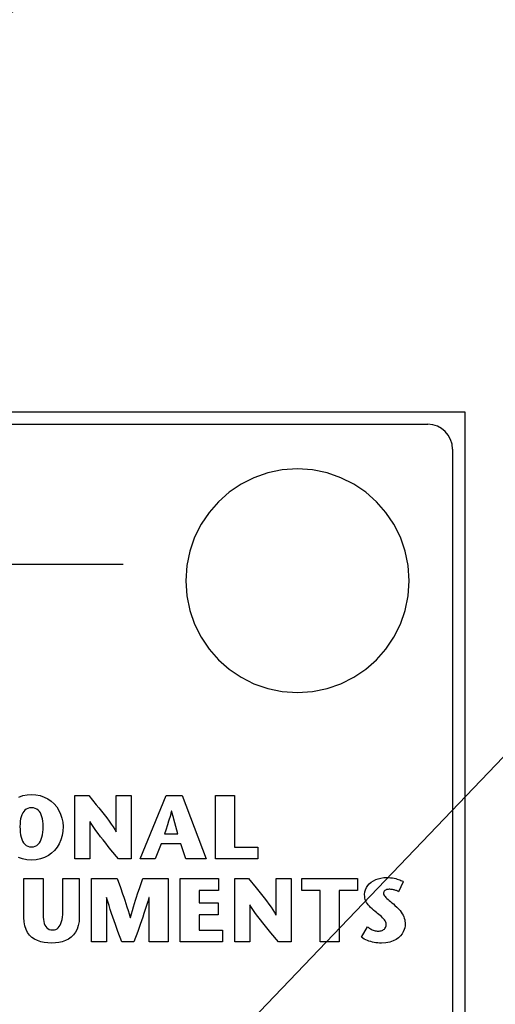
# Model space of a CAD drawing. Header units: inches. Extents: x 0.2 to 16.8, y 0.2 to 10.8.
# Tile 15 of 27: x 3.854 to 4.237, y 7.307 to 8.1. Entities that reach past the tile are written whole.
import ezdxf

# ---------------------------------------------------------------- set-up
doc = ezdxf.new("R2010")
doc.units = ezdxf.units.IN
doc.header["$LTSCALE"] = 0.935
doc.header["$MEASUREMENT"] = 0
doc.linetypes.add('CENTER', pattern=[0.6, 0.375, -0.075, 0.075, -0.075])
doc.layers.get('0').update_dxf_attribs({"linetype": 'CONTINUOUS'})
for name, color, linetype in [('02___PRT_ALL_AXES', 7, 'CONTINUOUS'), ('DETAIL', 7, 'CONTINUOUS'), ('DIMENSIONS', 7, 'CONTINUOUS')]:
    doc.layers.add(name, color=color, linetype=linetype)
doc.styles.get("Standard").update_dxf_attribs({"font": 'txt', "width": 0.8})
doc.dimstyles.new('DIMSTYLE_2', dxfattribs={"dimtxt": 0.125, "dimasz": 0.18, "dimexe": 0.18, "dimexo": 0.0625, "dimgap": 0.09, "dimtad": 0, "dimtih": 1, "dimtoh": 1, "dimdec": 3, "dimzin": 4, "dimdsep": 46, "dimtxsty": 'STANDARD', "dimblk": '_FILLED', "dimblk1": '_FILLED', "dimblk2": '_FILLED', "dimcen": 0.09, "dimadec": 0, "dimazin": 0, "dimtp": 0.001, "dimtm": 0.001, "dimtfac": 1, "dimtdec": 3, "dimtofl": 0, "dimtmove": 0, "dimatfit": 3, "dimldrblk": '_FILLED', "dimfxl": 1, "dimtolj": 1, "dimtzin": 4, "dimarcsym": 0})
doc.dimstyles.get("Standard").update_dxf_attribs({"dimtxt": 0.125, "dimasz": 0.18, "dimexe": 0.18, "dimexo": 0.0625, "dimgap": 0.09, "dimtad": 0, "dimtih": 1, "dimtoh": 1, "dimdec": 3, "dimzin": 4, "dimdsep": 46, "dimtxsty": 'STANDARD', "dimblk": '_FILLED', "dimblk1": '_FILLED', "dimblk2": '_FILLED', "dimcen": 0.09, "dimadec": 0, "dimazin": 0, "dimtol": 1, "dimtp": 0.01, "dimtm": 0.01, "dimtfac": 1, "dimtdec": 3, "dimtofl": 0, "dimtmove": 0, "dimatfit": 3, "dimldrblk": '_FILLED', "dimfxl": 1, "dimtolj": 1, "dimtzin": 4, "dimarcsym": 0})

# ---------------------------------------------------------------- blocks, each defined once
blk = doc.blocks.new('*D10')
at = {"layer": 'DIMENSIONS', "color": 2, "linetype": 'CONTINUOUS'}
for p, q in [((3.9623, 8.18833), (3.9623, 8.47139)), ((3.81472, 8.08197), (3.9623, 8.18833)), ((3.81472, 7.36181), (3.81472, 8.08197))]:
    blk.add_line(p, q, dxfattribs=at)
at = {"layer": 'DIMENSIONS', "color": 2, "linetype": 'CONTINUOUS', "insert": (3.8998, 8.53389), "char_height": 0.125, "width": 1.425, "attachment_point": 1, "rotation": 90, "line_spacing_factor": 0.9}
blk.add_mtext('2X .096{\\Ftxt.shx;\\W1.000000;\\H0.125000; }[2.44]', dxfattribs=at)
blk = doc.blocks.new('_FILLED')
at = {"color": 0, "linetype": 'BYBLOCK'}
blk.add_solid([(0, 0), (-1, 0.1736), (-1, -0.1736)], dxfattribs=at)
blk = doc.blocks.new('*D12')
at = {"layer": 'DIMENSIONS', "color": 2, "linetype": 'CONTINUOUS'}
blk.add_line((4.21272, 2.65438), (4.21272, 2.02937), dxfattribs=at)
at = {"layer": 'DIMENSIONS', "color": 2, "linetype": 'CONTINUOUS', "insert": (4.15022, 1.96687), "char_height": 0.125, "width": 1.225, "attachment_point": 3, "rotation": 90, "line_spacing_factor": 0.9}
blk.add_mtext('.494{\\Ftxt.shx;\\W1.000000;\\H0.125000; }[12.55]', dxfattribs=at)

msp = doc.modelspace()

# ---------------------------------------------------------------- linework, layer by layer
at = {"color": 7, "linetype": 'CONTINUOUS'}
for p, q in [((3.42472, 7.78388), (4.21272, 7.78388)), ((4.21272, 7.78388), (4.21272, 2.71688)), ((3.8431, 7.77388), (4.18272, 7.77388)), ((4.20272, 7.75388), (4.20272, 6.89681))]:
    msp.add_line(p, q, dxfattribs=at)
at = {"color": 40, "linetype": 'CONTINUOUS'}
for p, q in [((4.06557, 7.73713), (4.05385, 7.73474)), ((4.07778, 7.73795), (4.06557, 7.73713)), ((4.08999, 7.73713), (4.07778, 7.73795)), ((4.1017, 7.73474), (4.08999, 7.73713)), ((4.04274, 7.73088), (4.03235, 7.72566)), ((4.05385, 7.73474), (4.04274, 7.73088)), ((4.11281, 7.73088), (4.1017, 7.73474)), ((4.1232, 7.72566), (4.11281, 7.73088)), ((4.02278, 7.7192), (4.01413, 7.71159)), ((4.03235, 7.72566), (4.02278, 7.7192)), ((4.13277, 7.7192), (4.1232, 7.72566)), ((4.14141, 7.71159), (4.13277, 7.7192)), ((4.01413, 7.71159), (4.00653, 7.70295)), ((4.14902, 7.70295), (4.14141, 7.71159)), ((4.00653, 7.70295), (4.00006, 7.69337)), ((4.15548, 7.69337), (4.14902, 7.70295)), ((4.00006, 7.69337), (3.99485, 7.68298)), ((4.16069, 7.68298), (4.15548, 7.69337)), ((3.99485, 7.68298), (3.99099, 7.67187)), ((4.16455, 7.67187), (4.16069, 7.68298)), ((3.99099, 7.67187), (3.9886, 7.66016)), ((4.16694, 7.66016), (4.16455, 7.67187)), ((3.9886, 7.66016), (3.98778, 7.64795)), ((4.16776, 7.64795), (4.16694, 7.66016)), ((3.98778, 7.64795), (3.9886, 7.63574)), ((4.16694, 7.63574), (4.16776, 7.64795)), ((3.9886, 7.63574), (3.99099, 7.62402)), ((4.16455, 7.62402), (4.16694, 7.63574)), ((3.99099, 7.62402), (3.99485, 7.61292)), ((4.16069, 7.61292), (4.16455, 7.62402)), ((3.99485, 7.61292), (4.00006, 7.60253)), ((4.15548, 7.60253), (4.16069, 7.61292)), ((4.00006, 7.60253), (4.00653, 7.59296)), ((4.14902, 7.59296), (4.15548, 7.60253)), ((4.00653, 7.59296), (4.01413, 7.58431)), ((4.14141, 7.58431), (4.14902, 7.59296)), ((4.01413, 7.58431), (4.02278, 7.57671)), ((4.02278, 7.57671), (4.03235, 7.57024)), ((4.1232, 7.57024), (4.13277, 7.57671)), ((4.13277, 7.57671), (4.14141, 7.58431)), ((4.03235, 7.57024), (4.04274, 7.56503)), ((4.11281, 7.56503), (4.1232, 7.57024)), ((4.04274, 7.56503), (4.05385, 7.56117)), ((4.05385, 7.56117), (4.06557, 7.55877)), ((4.08999, 7.55877), (4.1017, 7.56117)), ((4.1017, 7.56117), (4.11281, 7.56503)), ((4.06557, 7.55877), (4.07778, 7.55795)), ((4.07778, 7.55795), (4.08999, 7.55877)), ((3.85334, 7.47386), (3.85652, 7.47497)), ((3.85652, 7.47497), (3.85991, 7.47565)), ((3.85991, 7.47565), (3.8635, 7.47589)), ((3.8635, 7.47589), (3.86707, 7.47565)), ((3.86707, 7.47565), (3.87046, 7.47497)), ((3.87046, 7.47497), (3.87364, 7.47386)), ((3.87364, 7.47386), (3.87658, 7.47237)), ((3.89849, 7.42407), (3.89849, 7.47511)), ((3.89849, 7.47511), (3.90967, 7.47511)), ((3.90967, 7.47511), (3.91569, 7.4677)), ((3.93182, 7.44587), (3.93182, 7.47511)), ((3.93182, 7.47511), (3.94391, 7.47511)), ((3.94391, 7.47511), (3.94391, 7.42407)), ((3.95116, 7.42407), (3.97194, 7.47511)), ((3.97194, 7.47511), (3.98485, 7.47511)), ((3.98485, 7.47511), (4.00424, 7.42407)), ((4.01173, 7.42407), (4.01173, 7.47511)), ((4.01173, 7.47511), (4.02714, 7.47511)), ((4.02714, 7.47511), (4.02714, 7.43362)), ((3.87658, 7.47237), (3.87927, 7.47052)), ((3.87927, 7.47052), (3.88167, 7.46834)), ((3.88167, 7.46834), (3.88377, 7.46587)), ((3.88377, 7.46587), (3.88554, 7.46312)), ((3.91569, 7.4677), (3.91782, 7.46505)), ((3.85512, 7.45802), (3.8547, 7.45626)), ((3.85568, 7.45962), (3.85512, 7.45802)), ((3.85637, 7.46105), (3.85568, 7.45962)), ((3.85719, 7.46228), (3.85637, 7.46105)), ((3.85816, 7.46332), (3.85719, 7.46228)), ((3.85927, 7.46414), (3.85816, 7.46332)), ((3.86052, 7.46474), (3.85927, 7.46414)), ((3.86193, 7.46511), (3.86052, 7.46474)), ((3.8635, 7.46524), (3.86193, 7.46511)), ((3.86506, 7.46511), (3.8635, 7.46524)), ((3.86647, 7.46474), (3.86506, 7.46511)), ((3.86772, 7.46414), (3.86647, 7.46474)), ((3.86883, 7.46332), (3.86772, 7.46414)), ((3.8698, 7.46228), (3.86883, 7.46332)), ((3.87062, 7.46105), (3.8698, 7.46228)), ((3.87131, 7.45962), (3.87062, 7.46105)), ((3.87187, 7.45802), (3.87131, 7.45962)), ((3.87229, 7.45626), (3.87187, 7.45802)), ((3.88554, 7.46312), (3.88696, 7.46014)), ((3.88696, 7.46014), (3.888, 7.45695)), ((3.91782, 7.46505), (3.91995, 7.46237)), ((3.91995, 7.46237), (3.92205, 7.4597)), ((3.92205, 7.4597), (3.92406, 7.45707)), ((3.97536, 7.45912), (3.97488, 7.45751)), ((3.97584, 7.46081), (3.97536, 7.45912)), ((3.97633, 7.46258), (3.97584, 7.46081)), ((3.97646, 7.46258), (3.97633, 7.46258)), ((3.97691, 7.46081), (3.97646, 7.46258)), ((3.97735, 7.45912), (3.97691, 7.46081)), ((3.97777, 7.45751), (3.97735, 7.45912)), ((3.85422, 7.45227), (3.85416, 7.45008)), ((3.85416, 7.45008), (3.85422, 7.44773)), ((3.8544, 7.45434), (3.85422, 7.45227)), ((3.8547, 7.45626), (3.8544, 7.45434)), ((3.87259, 7.45434), (3.87229, 7.45626)), ((3.87277, 7.45227), (3.87259, 7.45434)), ((3.87283, 7.45008), (3.87277, 7.45227)), ((3.87277, 7.44773), (3.87283, 7.45008)), ((3.888, 7.45695), (3.88864, 7.45359)), ((3.88864, 7.45359), (3.88886, 7.45008)), ((3.88886, 7.45008), (3.88866, 7.44634)), ((3.91057, 7.45397), (3.91057, 7.42407)), ((3.91074, 7.45397), (3.91057, 7.45397)), ((3.91207, 7.45178), (3.91074, 7.45397)), ((3.9136, 7.44946), (3.91207, 7.45178)), ((3.92406, 7.45707), (3.92597, 7.45452)), ((3.92597, 7.45452), (3.92772, 7.45209)), ((3.92772, 7.45209), (3.92927, 7.44982)), ((3.92927, 7.44982), (3.9306, 7.44773)), ((3.97303, 7.45157), (3.97165, 7.4473)), ((3.97395, 7.45446), (3.97303, 7.45157)), ((3.97442, 7.45596), (3.97395, 7.45446)), ((3.97488, 7.45751), (3.97442, 7.45596)), ((3.97819, 7.45596), (3.97777, 7.45751)), ((3.979, 7.453), (3.97819, 7.45596)), ((3.98143, 7.44435), (3.979, 7.453)), ((3.85422, 7.44773), (3.85438, 7.44552)), ((3.85438, 7.44552), (3.85466, 7.44346)), ((3.85466, 7.44346), (3.85506, 7.44156)), ((3.87193, 7.44156), (3.87233, 7.44346)), ((3.87233, 7.44346), (3.87261, 7.44552)), ((3.87261, 7.44552), (3.87277, 7.44773)), ((3.88807, 7.44278), (3.8871, 7.43943)), ((3.88866, 7.44634), (3.88807, 7.44278)), ((3.9153, 7.44703), (3.9136, 7.44946)), ((3.91714, 7.44452), (3.9153, 7.44703)), ((3.9191, 7.44194), (3.91714, 7.44452)), ((3.92115, 7.43932), (3.9191, 7.44194)), ((3.9306, 7.44773), (3.93165, 7.44587)), ((3.93165, 7.44587), (3.93182, 7.44587)), ((3.97165, 7.4473), (3.97071, 7.44435)), ((3.97071, 7.44435), (3.98143, 7.44435)), ((3.85506, 7.44156), (3.85559, 7.43984)), ((3.85559, 7.43984), (3.85626, 7.4383)), ((3.85626, 7.4383), (3.85707, 7.43696)), ((3.85707, 7.43696), (3.85803, 7.43584)), ((3.85803, 7.43584), (3.85914, 7.43494)), ((3.85914, 7.43494), (3.86042, 7.43429)), ((3.86042, 7.43429), (3.86187, 7.43388)), ((3.86187, 7.43388), (3.8635, 7.43375)), ((3.8635, 7.43375), (3.86511, 7.43388)), ((3.86511, 7.43388), (3.86656, 7.43429)), ((3.86656, 7.43429), (3.86784, 7.43494)), ((3.86784, 7.43494), (3.86895, 7.43584)), ((3.86895, 7.43584), (3.86991, 7.43696)), ((3.86991, 7.43696), (3.87072, 7.4383)), ((3.87072, 7.4383), (3.87139, 7.43984)), ((3.87139, 7.43984), (3.87193, 7.44156)), ((3.88577, 7.43631), (3.88408, 7.43344)), ((3.8871, 7.43943), (3.88577, 7.43631)), ((3.92325, 7.43669), (3.92115, 7.43932)), ((3.92538, 7.43406), (3.92325, 7.43669)), ((3.92751, 7.43146), (3.92538, 7.43406)), ((3.96808, 7.43626), (3.9632, 7.42407)), ((3.9839, 7.43626), (3.96808, 7.43626)), ((3.98791, 7.42407), (3.9839, 7.43626)), ((3.87704, 7.4267), (3.87407, 7.42517)), ((3.87971, 7.42861), (3.87704, 7.4267)), ((3.88206, 7.43087), (3.87971, 7.42861)), ((3.88408, 7.43344), (3.88206, 7.43087)), ((3.93363, 7.42407), (3.92751, 7.43146)), ((4.02714, 7.43362), (4.0458, 7.43362)), ((4.0458, 7.43362), (4.0458, 7.42407)), ((3.85617, 7.42404), (3.85291, 7.42517)), ((3.8597, 7.42334), (3.85617, 7.42404)), ((3.8635, 7.4231), (3.8597, 7.42334)), ((3.86729, 7.42334), (3.8635, 7.4231)), ((3.87082, 7.42404), (3.86729, 7.42334)), ((3.87407, 7.42517), (3.87082, 7.42404)), ((3.91057, 7.42407), (3.89849, 7.42407)), ((3.94391, 7.42407), (3.93363, 7.42407)), ((3.9632, 7.42407), (3.95116, 7.42407)), ((4.00424, 7.42407), (3.98791, 7.42407)), ((4.0458, 7.42407), (4.01173, 7.42407)), ((3.85739, 7.377), (3.85739, 7.40819)), ((3.85739, 7.40819), (3.87277, 7.40819)), ((3.87277, 7.40819), (3.87277, 7.38151)), ((3.88867, 7.38173), (3.88867, 7.40819)), ((3.88867, 7.40819), (3.90196, 7.40819)), ((3.90196, 7.40819), (3.90196, 7.37735)), ((3.91171, 7.35724), (3.91171, 7.40827)), ((3.91171, 7.40827), (3.93255, 7.40827)), ((3.93255, 7.40827), (3.93517, 7.40093)), ((3.95067, 7.40093), (3.95319, 7.40827)), ((3.95319, 7.40827), (3.97362, 7.40827)), ((3.97362, 7.40827), (3.97362, 7.35724)), ((3.98314, 7.35724), (3.98314, 7.40827)), ((3.98314, 7.40827), (4.01414, 7.40827)), ((4.01414, 7.40827), (4.01414, 7.39873)), ((4.02727, 7.35724), (4.02727, 7.40827)), ((4.02727, 7.40827), (4.03842, 7.40827)), ((4.03842, 7.40827), (4.04447, 7.40086)), ((4.06059, 7.37903), (4.06059, 7.40827)), ((4.06059, 7.40827), (4.07271, 7.40827)), ((4.07271, 7.40827), (4.07271, 7.35724)), ((4.08126, 7.39873), (4.08126, 7.40827)), ((4.08126, 7.40827), (4.1261, 7.40827)), ((4.1261, 7.40827), (4.1261, 7.39873)), ((4.13331, 7.40103), (4.13437, 7.40262)), ((4.13437, 7.40262), (4.13567, 7.40407)), ((4.13567, 7.40407), (4.1372, 7.40535)), ((4.1372, 7.40535), (4.13892, 7.40647)), ((4.13892, 7.40647), (4.14083, 7.4074)), ((4.14083, 7.4074), (4.14288, 7.40815)), ((4.14288, 7.40815), (4.14507, 7.40869)), ((4.14507, 7.40869), (4.14735, 7.40903)), ((4.14735, 7.40903), (4.14972, 7.40914)), ((4.14972, 7.40914), (4.15132, 7.40909)), ((4.15132, 7.40909), (4.15285, 7.40896)), ((4.15285, 7.40896), (4.15431, 7.40876)), ((4.15431, 7.40876), (4.15569, 7.4085)), ((4.15569, 7.4085), (4.15699, 7.40819)), ((4.15699, 7.40819), (4.15819, 7.40784)), ((4.15819, 7.40784), (4.15929, 7.40747)), ((4.16307, 7.40572), (4.15914, 7.39769)), ((4.15929, 7.40747), (4.16029, 7.40709)), ((4.16029, 7.40709), (4.16117, 7.40672)), ((4.16117, 7.40672), (4.16193, 7.40635)), ((4.16193, 7.40635), (4.16257, 7.40602)), ((4.16257, 7.40602), (4.16307, 7.40572)), ((3.93517, 7.40093), (3.93692, 7.39593)), ((3.93692, 7.39593), (3.93779, 7.39339)), ((3.94814, 7.39339), (3.94898, 7.39593)), ((3.94898, 7.39593), (3.95067, 7.40093)), ((3.99855, 7.39873), (3.99855, 7.38866)), ((4.01414, 7.39873), (3.99855, 7.39873)), ((4.04447, 7.40086), (4.04661, 7.39821)), ((4.04661, 7.39821), (4.04874, 7.39553)), ((4.04874, 7.39553), (4.05084, 7.39286)), ((4.09599, 7.39873), (4.08126, 7.39873)), ((4.09599, 7.35724), (4.09599, 7.39873)), ((4.11137, 7.39873), (4.11137, 7.35724)), ((4.1261, 7.39873), (4.11137, 7.39873)), ((4.13187, 7.39544), (4.13204, 7.39743)), ((4.13194, 7.39394), (4.13187, 7.39544)), ((4.13204, 7.39743), (4.13253, 7.39929)), ((4.13253, 7.39929), (4.13331, 7.40103)), ((4.14715, 7.39687), (4.14712, 7.39646)), ((4.14712, 7.39646), (4.14721, 7.39576)), ((4.14725, 7.39728), (4.14715, 7.39687)), ((4.14721, 7.39576), (4.14746, 7.39507)), ((4.1474, 7.39766), (4.14725, 7.39728)), ((4.14762, 7.39802), (4.1474, 7.39766)), ((4.14746, 7.39507), (4.14787, 7.39438)), ((4.14791, 7.39835), (4.14762, 7.39802)), ((4.14787, 7.39438), (4.14841, 7.39368)), ((4.14825, 7.39866), (4.14791, 7.39835)), ((4.14866, 7.39893), (4.14825, 7.39866)), ((4.14913, 7.39915), (4.14866, 7.39893)), ((4.14966, 7.39934), (4.14913, 7.39915)), ((4.15025, 7.39948), (4.14966, 7.39934)), ((4.15091, 7.39956), (4.15025, 7.39948)), ((4.15162, 7.39959), (4.15091, 7.39956)), ((4.15233, 7.39958), (4.15162, 7.39959)), ((4.15303, 7.39954), (4.15233, 7.39958)), ((4.15371, 7.39947), (4.15303, 7.39954)), ((4.15438, 7.39938), (4.15371, 7.39947)), ((4.15504, 7.39926), (4.15438, 7.39938)), ((4.15568, 7.39911), (4.15504, 7.39926)), ((4.15631, 7.39894), (4.15568, 7.39911)), ((4.15692, 7.39874), (4.15631, 7.39894)), ((4.15751, 7.39852), (4.15692, 7.39874)), ((4.15807, 7.39827), (4.15751, 7.39852)), ((4.15862, 7.39799), (4.15807, 7.39827)), ((4.15914, 7.39769), (4.15862, 7.39799)), ((3.92381, 7.39296), (3.92381, 7.35724)), ((3.92395, 7.39296), (3.92381, 7.39296)), ((3.92495, 7.38967), (3.92395, 7.39296)), ((3.92597, 7.38645), (3.92495, 7.38967)), ((3.92698, 7.38332), (3.92597, 7.38645)), ((3.93779, 7.39339), (3.93866, 7.39079)), ((3.93866, 7.39079), (3.93953, 7.38814)), ((3.93953, 7.38814), (3.9404, 7.38543)), ((3.94561, 7.38543), (3.94645, 7.38814)), ((3.94645, 7.38814), (3.94729, 7.39079)), ((3.94729, 7.39079), (3.94814, 7.39339)), ((3.95609, 7.38645), (3.9551, 7.38332)), ((3.95709, 7.38967), (3.95609, 7.38645)), ((3.95807, 7.39296), (3.95709, 7.38967)), ((3.95824, 7.39296), (3.95807, 7.39296)), ((3.95824, 7.35724), (3.95824, 7.39296)), ((3.99855, 7.38866), (4.01376, 7.38866)), ((4.01376, 7.38866), (4.01376, 7.37911)), ((4.03937, 7.38713), (4.03937, 7.35724)), ((4.03951, 7.38713), (4.03937, 7.38713)), ((4.04084, 7.38494), (4.03951, 7.38713)), ((4.05084, 7.39286), (4.05286, 7.39023)), ((4.05286, 7.39023), (4.05476, 7.38768)), ((4.05476, 7.38768), (4.05651, 7.38525)), ((4.13213, 7.39258), (4.13194, 7.39394)), ((4.13245, 7.39132), (4.13213, 7.39258)), ((4.13288, 7.39015), (4.13245, 7.39132)), ((4.13343, 7.38906), (4.13288, 7.39015)), ((4.1341, 7.38802), (4.13343, 7.38906)), ((4.13488, 7.38701), (4.1341, 7.38802)), ((4.13577, 7.38602), (4.13488, 7.38701)), ((4.14841, 7.39368), (4.14909, 7.39297)), ((4.14909, 7.39297), (4.14988, 7.39223)), ((4.14988, 7.39223), (4.15078, 7.39145)), ((4.15078, 7.39145), (4.15176, 7.39063)), ((4.15176, 7.39063), (4.15283, 7.38975)), ((4.15283, 7.38975), (4.15396, 7.38881)), ((4.15396, 7.38881), (4.15514, 7.3878)), ((4.15514, 7.3878), (4.15637, 7.38669)), ((4.15637, 7.38669), (4.15791, 7.38521)), ((3.87277, 7.38151), (3.8728, 7.3793)), ((3.8728, 7.3793), (3.87291, 7.37724)), ((3.88843, 7.37727), (3.88861, 7.3794)), ((3.88861, 7.3794), (3.88867, 7.38173)), ((3.928, 7.38024), (3.92698, 7.38332)), ((3.92903, 7.37723), (3.928, 7.38024)), ((3.9404, 7.38543), (3.94126, 7.38265)), ((3.94126, 7.38265), (3.94213, 7.37979)), ((3.94213, 7.37979), (3.94299, 7.37685)), ((3.94313, 7.37685), (3.94395, 7.37979)), ((3.94395, 7.37979), (3.94478, 7.38265)), ((3.94478, 7.38265), (3.94561, 7.38543)), ((3.95409, 7.38024), (3.95309, 7.37723)), ((3.9551, 7.38332), (3.95409, 7.38024)), ((3.99855, 7.37911), (3.99855, 7.36678)), ((4.01376, 7.37911), (3.99855, 7.37911)), ((4.04238, 7.38262), (4.04084, 7.38494)), ((4.04408, 7.38019), (4.04238, 7.38262)), ((4.04593, 7.37768), (4.04408, 7.38019)), ((4.05651, 7.38525), (4.05807, 7.38298)), ((4.05807, 7.38298), (4.05939, 7.38089)), ((4.05939, 7.38089), (4.06045, 7.37903)), ((4.06045, 7.37903), (4.06059, 7.37903)), ((4.13676, 7.38502), (4.13577, 7.38602)), ((4.13786, 7.384), (4.13676, 7.38502)), ((4.13905, 7.38293), (4.13786, 7.384)), ((4.14034, 7.3818), (4.13905, 7.38293)), ((4.14135, 7.38093), (4.14034, 7.3818)), ((4.14239, 7.38008), (4.14135, 7.38093)), ((4.14342, 7.37925), (4.14239, 7.38008)), ((4.14443, 7.37841), (4.14342, 7.37925)), ((4.1454, 7.37758), (4.14443, 7.37841)), ((4.15791, 7.38521), (4.15925, 7.3838)), ((4.15925, 7.3838), (4.16041, 7.38246)), ((4.16041, 7.38246), (4.1614, 7.38118)), ((4.1614, 7.38118), (4.16223, 7.37994)), ((4.16223, 7.37994), (4.16291, 7.37873)), ((4.16291, 7.37873), (4.16346, 7.37754)), ((3.85759, 7.37339), (3.85739, 7.377)), ((3.85816, 7.37017), (3.85759, 7.37339)), ((3.87291, 7.37724), (3.87309, 7.37536)), ((3.87309, 7.37536), (3.87337, 7.37365)), ((3.87337, 7.37365), (3.87376, 7.37212)), ((3.87376, 7.37212), (3.87428, 7.37078)), ((3.87428, 7.37078), (3.87493, 7.36962)), ((3.88585, 7.36955), (3.88658, 7.3707)), ((3.88658, 7.3707), (3.88721, 7.37204)), ((3.88721, 7.37204), (3.88773, 7.37358)), ((3.88773, 7.37358), (3.88814, 7.37533)), ((3.88814, 7.37533), (3.88843, 7.37727)), ((3.90114, 7.3705), (3.90016, 7.36763)), ((3.90175, 7.37374), (3.90114, 7.3705)), ((3.90196, 7.37735), (3.90175, 7.37374)), ((3.93005, 7.37427), (3.92903, 7.37723)), ((3.93109, 7.37136), (3.93005, 7.37427)), ((3.93315, 7.36564), (3.93109, 7.37136)), ((3.94299, 7.37685), (3.94313, 7.37685)), ((3.95106, 7.37136), (3.94903, 7.36564)), ((3.95208, 7.37427), (3.95106, 7.37136)), ((3.95309, 7.37723), (3.95208, 7.37427)), ((4.04788, 7.3751), (4.04593, 7.37768)), ((4.04993, 7.37248), (4.04788, 7.3751)), ((4.05203, 7.36985), (4.04993, 7.37248)), ((4.14631, 7.37673), (4.1454, 7.37758)), ((4.14713, 7.37588), (4.14631, 7.37673)), ((4.14786, 7.37501), (4.14713, 7.37588)), ((4.14845, 7.37411), (4.14786, 7.37501)), ((4.1489, 7.37319), (4.14845, 7.37411)), ((4.14919, 7.37223), (4.1489, 7.37319)), ((4.14929, 7.37123), (4.14919, 7.37223)), ((4.14922, 7.37033), (4.14929, 7.37123)), ((4.16346, 7.37754), (4.16388, 7.37635)), ((4.16388, 7.37635), (4.16418, 7.37516)), ((4.16418, 7.37516), (4.16439, 7.37394)), ((4.16439, 7.37394), (4.1645, 7.37268)), ((4.16453, 7.37138), (4.16445, 7.37013)), ((4.1645, 7.37268), (4.16453, 7.37138)), ((3.85908, 7.36733), (3.85816, 7.37017)), ((3.86034, 7.36485), (3.85908, 7.36733)), ((3.86191, 7.36272), (3.86034, 7.36485)), ((3.86377, 7.36092), (3.86191, 7.36272)), ((3.87493, 7.36962), (3.87573, 7.36867)), ((3.87573, 7.36867), (3.87669, 7.36792)), ((3.87669, 7.36792), (3.87782, 7.36738)), ((3.87782, 7.36738), (3.87914, 7.36704)), ((3.87914, 7.36704), (3.88067, 7.36693)), ((3.88067, 7.36693), (3.8819, 7.36704)), ((3.8819, 7.36704), (3.88303, 7.36736)), ((3.88303, 7.36736), (3.88407, 7.36788)), ((3.88407, 7.36788), (3.88501, 7.36861)), ((3.88501, 7.36861), (3.88585, 7.36955)), ((3.89722, 7.36295), (3.89532, 7.36111)), ((3.89884, 7.36512), (3.89722, 7.36295)), ((3.90016, 7.36763), (3.89884, 7.36512)), ((3.93626, 7.35724), (3.93315, 7.36564)), ((3.94903, 7.36564), (3.94597, 7.35724)), ((3.99855, 7.36678), (4.01726, 7.36678)), ((4.01726, 7.36678), (4.01726, 7.35724)), ((4.05416, 7.36722), (4.05203, 7.36985)), ((4.05629, 7.36462), (4.05416, 7.36722)), ((4.0624, 7.35724), (4.05629, 7.36462)), ((4.12946, 7.36102), (4.13413, 7.36948)), ((4.13413, 7.36948), (4.13469, 7.36906)), ((4.13469, 7.36906), (4.13528, 7.36863)), ((4.13528, 7.36863), (4.13591, 7.36822)), ((4.13591, 7.36822), (4.13656, 7.36781)), ((4.13656, 7.36781), (4.13724, 7.36743)), ((4.13724, 7.36743), (4.13796, 7.36707)), ((4.13796, 7.36707), (4.1387, 7.36675)), ((4.1387, 7.36675), (4.13948, 7.36647)), ((4.13948, 7.36647), (4.14028, 7.36624)), ((4.14028, 7.36624), (4.14112, 7.36606)), ((4.14112, 7.36606), (4.14199, 7.36595)), ((4.14199, 7.36595), (4.14289, 7.36592)), ((4.14289, 7.36592), (4.14366, 7.36595)), ((4.14366, 7.36595), (4.14443, 7.36605)), ((4.14443, 7.36605), (4.14518, 7.36621)), ((4.14518, 7.36621), (4.14591, 7.36645)), ((4.14591, 7.36645), (4.1466, 7.36676)), ((4.1466, 7.36676), (4.14724, 7.36715)), ((4.14724, 7.36715), (4.14781, 7.36762)), ((4.14781, 7.36762), (4.14831, 7.36817)), ((4.14831, 7.36817), (4.14872, 7.3688)), ((4.14872, 7.3688), (4.14903, 7.36952)), ((4.14903, 7.36952), (4.14922, 7.37033)), ((4.16203, 7.3638), (4.16076, 7.36217)), ((4.163, 7.36547), (4.16203, 7.3638)), ((4.16371, 7.36712), (4.163, 7.36547)), ((4.16419, 7.3687), (4.16371, 7.36712)), ((4.16445, 7.37013), (4.16419, 7.3687)), ((3.86591, 7.35945), (3.86377, 7.36092)), ((3.86829, 7.35827), (3.86591, 7.35945)), ((3.87091, 7.35738), (3.86829, 7.35827)), ((3.87373, 7.35676), (3.87091, 7.35738)), ((3.87675, 7.3564), (3.87373, 7.35676)), ((3.87993, 7.35629), (3.87675, 7.3564)), ((3.88282, 7.35641), (3.87993, 7.35629)), ((3.88562, 7.35679), (3.88282, 7.35641)), ((3.8883, 7.35744), (3.88562, 7.35679)), ((3.89083, 7.35836), (3.8883, 7.35744)), ((3.89318, 7.35958), (3.89083, 7.35836)), ((3.89532, 7.36111), (3.89318, 7.35958)), ((3.92381, 7.35724), (3.91171, 7.35724)), ((3.94597, 7.35724), (3.93626, 7.35724)), ((3.97362, 7.35724), (3.95824, 7.35724)), ((4.01726, 7.35724), (3.98314, 7.35724)), ((4.03937, 7.35724), (4.02727, 7.35724)), ((4.07271, 7.35724), (4.0624, 7.35724)), ((4.11137, 7.35724), (4.09599, 7.35724)), ((4.13052, 7.36024), (4.12946, 7.36102)), ((4.13166, 7.35953), (4.13052, 7.36024)), ((4.13285, 7.35891), (4.13166, 7.35953)), ((4.13411, 7.35835), (4.13285, 7.35891)), ((4.13542, 7.35787), (4.13411, 7.35835)), ((4.13678, 7.35746), (4.13542, 7.35787)), ((4.13817, 7.35711), (4.13678, 7.35746)), ((4.1396, 7.35683), (4.13817, 7.35711)), ((4.14106, 7.35662), (4.1396, 7.35683)), ((4.14253, 7.35647), (4.14106, 7.35662)), ((4.14402, 7.35638), (4.14253, 7.35647)), ((4.14552, 7.35635), (4.14402, 7.35638)), ((4.14911, 7.35656), (4.14552, 7.35635)), ((4.15224, 7.35715), (4.14911, 7.35656)), ((4.15494, 7.35806), (4.15224, 7.35715)), ((4.15725, 7.35924), (4.15494, 7.35806)), ((4.15918, 7.36063), (4.15725, 7.35924)), ((4.16076, 7.36217), (4.15918, 7.36063))]:
    msp.add_line(p, q, dxfattribs=at)
at = {"color": 7, "linetype": 'CONTINUOUS'}
msp.add_arc((4.18272, 7.75388), 0.02, 0, 90, dxfattribs=at)
at = {"layer": '02___PRT_ALL_AXES', "color": 7, "linetype": 'CENTER'}
msp.add_line((3.71872, 7.66138), (3.93722, 7.66138), dxfattribs=at)

# ---------------------------------------------------------------- dimensions: what is measured, and where the dimension line sits
at = {"layer": 'DIMENSIONS', "color": 2, "linetype": 'CONTINUOUS'}
dim = msp.add_ordinate_dim(feature_location=(3.81472, 7.36181), offset=(0.14758, 1.10958), dtype=0, origin=(3.71872, 7.87988), text='2X <>', dimstyle='DIMSTYLE_2', dxfattribs=at)
dim.commit()
dim.dimension.update_dxf_attribs({"geometry": '*D10', "text_midpoint": (3.9623, 9.24639)})
dim = msp.add_ordinate_dim(feature_location=(4.21272, 2.65438), offset=(0, -0.62501), dtype=1, origin=(3.71872, 7.66138), dimstyle='DIMSTYLE_2', dxfattribs=at)
dim.commit()
dim.dimension.update_dxf_attribs({"geometry": '*D12', "text_midpoint": (4.34714, 1.13087)})

# ---------------------------------------------------------------- leaders
at = {"layer": 'DETAIL', "color": 2, "linetype": 'CONTINUOUS'}
msp.add_leader([(3.88147, 7.1278), (4.96272, 8.25786), (5.14272, 8.25786)], dimstyle='STANDARD', override={"dimtad": 0}, dxfattribs=at)

doc.saveas('drawing.dxf')
